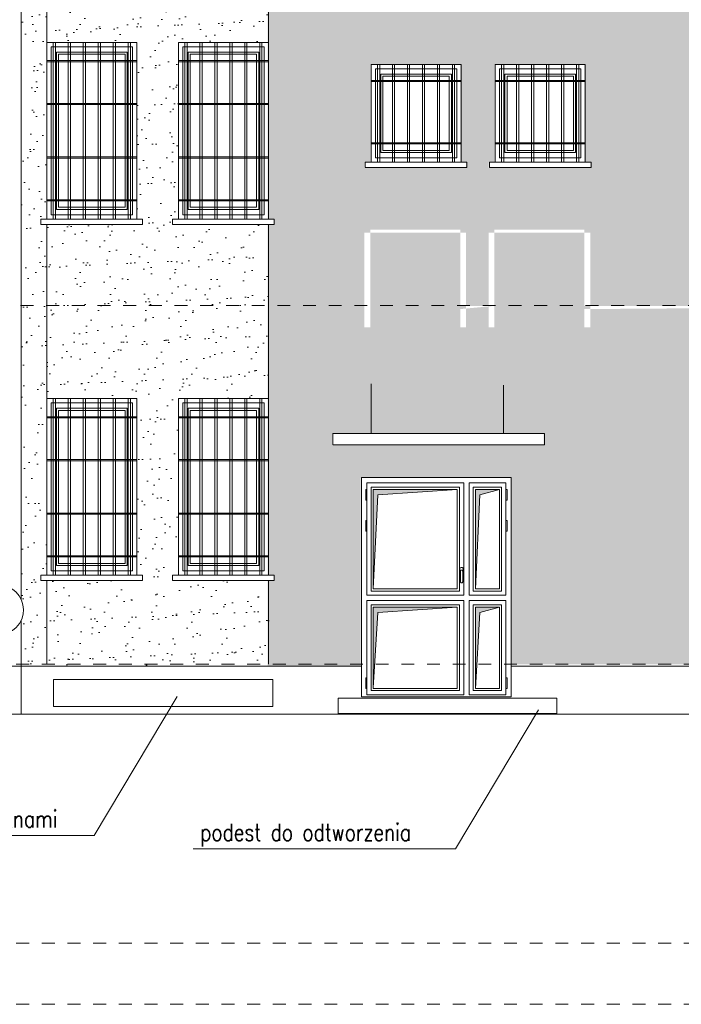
# Model space of a CAD drawing. Header units: millimetres. Extents: x 6354466 to 6508314, y -1889048 to -1342748.
# Tile 15 of 134: x 6390016 to 6396199, y -1788391 to -1779190. Entities that reach past the tile are written whole.
import ezdxf

# ---------------------------------------------------------------- set-up
doc = ezdxf.new("R2010")
doc.units = ezdxf.units.MM
doc.linetypes.add('Przerywana', pattern=[4.8, 2.4, -2.4])
for name, color, linetype, lineweight in [('CIENKIE', 161, 'Continuous', 13), ('L-3', 10, 'Continuous', 18), ('L-5', 152, 'Continuous', 9), ('L-DRZWI', 146, 'Continuous', 13), ('L-HATCH', 252, 'Continuous', 5), ('L-OPIS', 142, 'Continuous', 9)]:
    doc.layers.add(name, color=color, linetype=linetype, lineweight=lineweight)
doc.styles.add('160', font='simplex.shx', dxfattribs={"width": 0.8, "height": 160})

msp = doc.modelspace()

# ---------------------------------------------------------------- hatches: boundary and pattern name
at = {"layer": 'L-3', "lineweight": 5, "ltscale": 10, "transparency": 33554687}
h = msp.add_hatch(dxfattribs=at)
h.set_pattern_fill('AR-SAND', color=256, scale=5.4, angle=45)
h.paths.add_polyline_path([(6390270.3, -1778550.6), (6390270.3, -1777812.6), (6390215.3, -1777812.6), (6390215.3, -1777762.6), (6390270.3, -1777762.6), (6390270.3, -1775591.5), (6390030.6, -1775591.5), (6390030.6, -1778550.6)])
h.paths.add_polyline_path([(6390270.3, -1781860.6), (6390270.3, -1781102.6), (6390215.3, -1781102.6), (6390215.3, -1781052.6), (6390270.3, -1781052.6), (6390270.3, -1778550.6), (6390030.6, -1778550.6), (6390030.6, -1781860.6)])
h.paths.add_polyline_path([(6390030.6, -1781860.6), (6390030.6, -1785210.6), (6390270.3, -1785210.6), (6390270.3, -1784430.6), (6390215.3, -1784430.6), (6390215.3, -1784380.6), (6390270.3, -1784380.6), (6390270.3, -1781860.6)])
h.paths.add_polyline_path([(6390030.6, -1785230.6), (6390270.3, -1785230.6), (6390270.3, -1785210.6), (6390030.6, -1785210.6)])
h = msp.add_hatch(dxfattribs=at)
h.set_pattern_fill('AR-SAND', color=256, scale=5.4, angle=45)
h.paths.add_polyline_path([(6392340.3, -1778550.6), (6392340.3, -1777812.6), (6391445.3, -1777812.6), (6391445.3, -1777762.6), (6391500.3, -1777762.6), (6391500.3, -1776112.6), (6392340.3, -1776112.6), (6392340.3, -1775591.5), (6390270.3, -1775591.5), (6390270.3, -1776112.6), (6391110.3, -1776112.6), (6391110.3, -1777762.6), (6391165.3, -1777762.6), (6391165.3, -1777812.6), (6390270.3, -1777812.6), (6390270.3, -1778550.6)])
h.paths.add_polyline_path([(6392340.3, -1781860.6), (6392340.3, -1781102.6), (6391445.3, -1781102.6), (6391445.3, -1781052.6), (6391500.3, -1781052.6), (6391500.3, -1779402.6), (6392340.3, -1779402.6), (6392340.3, -1778550.6), (6390270.3, -1778550.6), (6390270.3, -1779402.6), (6391110.3, -1779402.6), (6391110.3, -1781052.6), (6391165.3, -1781052.6), (6391165.3, -1781102.6), (6390270.3, -1781102.6), (6390270.3, -1781860.6)])
h.paths.add_polyline_path([(6390270.3, -1781860.6), (6390270.3, -1782730.6), (6391110.3, -1782730.6), (6391110.3, -1784380.6), (6391165.3, -1784380.6), (6391165.3, -1784430.6), (6390270.3, -1784430.6), (6390270.3, -1785210.6), (6392340.3, -1785210.6), (6392340.3, -1784430.6), (6391445.3, -1784430.6), (6391445.3, -1784380.6), (6391500.3, -1784380.6), (6391500.3, -1782730.6), (6392340.3, -1782730.6), (6392340.3, -1781860.6)])
h.paths.add_polyline_path([(6390270.3, -1785230.6), (6392340.3, -1785230.6), (6392340.3, -1785210.6), (6390270.3, -1785210.6)])
h = msp.add_hatch(dxfattribs=at)
h.set_pattern_fill('AR-SAND', color=256, scale=5.4, angle=45)
h.paths.add_polyline_path([(6399443.1, -1777766.1), (6399443.1, -1775595), (6392333.1, -1775595), (6392333.1, -1776116.1), (6392333.1, -1776296.1), (6392333.1, -1776696.1), (6392333.1, -1777196.1), (6392333.1, -1777596.1), (6392333.1, -1777766.1), (6392388.1, -1777766.1), (6392388.1, -1777816.1), (6392333.1, -1777816.1), (6392333.1, -1778554.1), (6399443.1, -1778554.1), (6399438.1, -1777816.1), (6399438.1, -1777766.1)])
h.paths.add_polyline_path([(6399443.1, -1781056.1), (6399443.1, -1778554.1), (6392333.1, -1778554.1), (6392333.1, -1779406.1), (6392333.1, -1779586.1), (6392333.1, -1779986.1), (6392333.1, -1780486.1), (6392333.1, -1780886.1), (6392333.1, -1781056.1), (6392388.1, -1781056.1), (6392388.1, -1781106.1), (6392333.1, -1781106.1), (6392333.1, -1781864.1), (6393293.1, -1781864.1), (6393293.1, -1781302.1), (6393293.1, -1781152.1), (6393373.1, -1781152.1), (6393513.1, -1781152.1), (6393653.1, -1781152.1), (6393793.1, -1781152.1), (6393933.1, -1781152.1), (6394073.1, -1781152.1), (6394133.1, -1781152.1), (6394133.1, -1781312.1), (6394133.1, -1781864.1), (6394453.1, -1781864.1), (6394453.1, -1781302.1), (6394453.1, -1781152.1), (6394533.1, -1781152.1), (6394673.1, -1781152.1), (6394813.1, -1781152.1), (6394953.1, -1781152.1), (6395093.1, -1781152.1), (6395233.1, -1781152.1), (6395293.1, -1781152.1), (6395293.1, -1781312.1), (6395293.1, -1781864.1), (6399443.1, -1781864.1), (6399438.1, -1781106.1), (6399438.1, -1781056.1)])
h.paths.add_polyline_path([(6398130.3, -1783810.6), (6398130.3, -1782910.6), (6397600.3, -1782910.6), (6397600.3, -1783810.6)], flags=16)
h.paths.add_polyline_path([(6397515.3, -1783860.6), (6398215.3, -1783860.6), (6398215.3, -1783810.6), (6398130.3, -1783810.6), (6397600.3, -1783810.6), (6397515.3, -1783810.6)], flags=16)
h.paths.add_polyline_path([(6399443.1, -1784434.1), (6399388.1, -1784434.1), (6399388.1, -1784384.1), (6399443.1, -1784384.1), (6399443.1, -1784204.1), (6399443.1, -1783804.1), (6399443.1, -1783334.1), (6399443.1, -1783304.1), (6399443.1, -1783164.1), (6399443.1, -1781864.1), (6395293.1, -1781894.1), (6395293.1, -1782064.1), (6395348.1, -1782064.1), (6395348.1, -1781179.7), (6394398.1, -1781179.7), (6394398.1, -1782064.1), (6394453.1, -1782064.1), (6394453.1, -1781864.1), (6394133.1, -1781894.1), (6394133.1, -1782064.1), (6394188.1, -1782064.1), (6394188.1, -1781179.7), (6393238.1, -1781179.7), (6393238.1, -1782064.1), (6393293.1, -1782064.1), (6393293.1, -1781864.1), (6392333.1, -1781864.1), (6392333.1, -1782734.1), (6392333.1, -1782914.1), (6392333.1, -1783314.1), (6392333.1, -1783814.1), (6392333.1, -1784214.1), (6392333.1, -1784384.1), (6392388.1, -1784384.1), (6392388.1, -1784434.1), (6392333.1, -1784434.1), (6392333.1, -1785214.1), (6393203.1, -1785214.1), (6393203.1, -1783472.1), (6394603.1, -1783472.1), (6394603.1, -1785214.1), (6399443.1, -1785214.1)])
h.paths.add_polyline_path([(6392333.1, -1785230.6), (6393203.1, -1785230.6), (6393203.1, -1785214.1), (6392333.1, -1785214.1)])
h.paths.add_polyline_path([(6397593.1, -1777196.1), (6397593.1, -1777036.1), (6397593.1, -1776446.1), (6397593.1, -1776296.1), (6397658.1, -1776296.1), (6397798.1, -1776296.1), (6397938.1, -1776296.1), (6398078.1, -1776296.1), (6398123.1, -1776296.1), (6398123.1, -1776456.1), (6398123.1, -1777046.1), (6398123.1, -1777196.1), (6398208.1, -1777196.1), (6398208.1, -1777246.1), (6397508.1, -1777246.1), (6397508.1, -1777196.1)], flags=16)
h.paths.add_polyline_path([(6396673.1, -1777196.1), (6396673.1, -1777036.1), (6396673.1, -1776446.1), (6396673.1, -1776296.1), (6396738.1, -1776296.1), (6396878.1, -1776296.1), (6397018.1, -1776296.1), (6397158.1, -1776296.1), (6397203.1, -1776296.1), (6397203.1, -1776456.1), (6397203.1, -1777046.1), (6397203.1, -1777196.1), (6397288.1, -1777196.1), (6397288.1, -1777246.1), (6396588.1, -1777246.1), (6396588.1, -1777196.1)], flags=16)
h.paths.add_polyline_path([(6393293.1, -1777234.1), (6393293.1, -1777054.1), (6393293.1, -1776472.1), (6393293.1, -1776322.1), (6393373.1, -1776322.1), (6393513.1, -1776322.1), (6393653.1, -1776322.1), (6393793.1, -1776322.1), (6393933.1, -1776322.1), (6394073.1, -1776322.1), (6394133.1, -1776322.1), (6394133.1, -1776482.1), (6394133.1, -1777064.1), (6394133.1, -1777234.1), (6394188.1, -1777234.1), (6394188.1, -1777284.1), (6393238.1, -1777284.1), (6393238.1, -1777234.1)], flags=16)
h.paths.add_polyline_path([(6394453.1, -1777234.1), (6394453.1, -1777054.1), (6394453.1, -1776472.1), (6394453.1, -1776322.1), (6394533.1, -1776322.1), (6394673.1, -1776322.1), (6394813.1, -1776322.1), (6394953.1, -1776322.1), (6395093.1, -1776322.1), (6395233.1, -1776322.1), (6395293.1, -1776322.1), (6395293.1, -1776482.1), (6395293.1, -1777064.1), (6395293.1, -1777234.1), (6395348.1, -1777234.1), (6395348.1, -1777284.1), (6394398.1, -1777284.1), (6394398.1, -1777234.1)], flags=16)
h.paths.add_polyline_path([(6397593.1, -1780486.1), (6397593.1, -1780326.1), (6397593.1, -1779736.1), (6397593.1, -1779586.1), (6397658.1, -1779586.1), (6397798.1, -1779586.1), (6397938.1, -1779586.1), (6398078.1, -1779586.1), (6398123.1, -1779586.1), (6398123.1, -1779746.1), (6398123.1, -1780336.1), (6398123.1, -1780486.1), (6398208.1, -1780486.1), (6398208.1, -1780536.1), (6397508.1, -1780536.1), (6397508.1, -1780486.1)], flags=16)
h.paths.add_polyline_path([(6396673.1, -1780486.1), (6396673.1, -1780326.1), (6396673.1, -1779736.1), (6396673.1, -1779586.1), (6396738.1, -1779586.1), (6396878.1, -1779586.1), (6397018.1, -1779586.1), (6397158.1, -1779586.1), (6397203.1, -1779586.1), (6397203.1, -1779746.1), (6397203.1, -1780336.1), (6397203.1, -1780486.1), (6397288.1, -1780486.1), (6397288.1, -1780536.1), (6396588.1, -1780536.1), (6396588.1, -1780486.1)], flags=16)
h.paths.add_polyline_path([(6393293.1, -1780524.1), (6393293.1, -1780344.1), (6393293.1, -1779762.1), (6393293.1, -1779612.1), (6393373.1, -1779612.1), (6393513.1, -1779612.1), (6393653.1, -1779612.1), (6393793.1, -1779612.1), (6393933.1, -1779612.1), (6394073.1, -1779612.1), (6394133.1, -1779612.1), (6394133.1, -1779772.1), (6394133.1, -1780354.1), (6394133.1, -1780524.1), (6394188.1, -1780524.1), (6394188.1, -1780574.1), (6393238.1, -1780574.1), (6393238.1, -1780524.1)], flags=16)
h.paths.add_polyline_path([(6394453.1, -1780524.1), (6394453.1, -1780344.1), (6394453.1, -1779762.1), (6394453.1, -1779612.1), (6394533.1, -1779612.1), (6394673.1, -1779612.1), (6394813.1, -1779612.1), (6394953.1, -1779612.1), (6395093.1, -1779612.1), (6395233.1, -1779612.1), (6395293.1, -1779612.1), (6395293.1, -1779772.1), (6395293.1, -1780354.1), (6395293.1, -1780524.1), (6395348.1, -1780524.1), (6395348.1, -1780574.1), (6394398.1, -1780574.1), (6394398.1, -1780524.1)], flags=16)
h.paths.add_polyline_path([(6394529.8, -1783061.3), (6394913, -1783061.3), (6394913, -1783166.4), (6392935.2, -1783166.4), (6392935.2, -1783061.3), (6393294.7, -1783061.3)], flags=16)
h.paths.add_polyline_path([(6396673.1, -1783814.1), (6396673.1, -1783654.1), (6396673.1, -1783064.1), (6396673.1, -1782914.1), (6396738.1, -1782914.1), (6396878.1, -1782914.1), (6397018.1, -1782914.1), (6397158.1, -1782914.1), (6397203.1, -1782914.1), (6397203.1, -1783074.1), (6397203.1, -1783664.1), (6397203.1, -1783814.1), (6397288.1, -1783814.1), (6397288.1, -1783864.1), (6396588.1, -1783864.1), (6396588.1, -1783814.1)], flags=16)
at = {"layer": 'L-DRZWI'}
h = msp.add_hatch(color=256, dxfattribs=at)
h.dxf.hatch_style = 1
h.paths.add_polyline_path([(6394105.3, -1783578.6), (6393320.3, -1783578.6), (6393320.3, -1783583.2), (6393362.5, -1783628.6)])
h.paths.add_polyline_path([(6393362.5, -1783628.6), (6393320.3, -1783583.2), (6393320.3, -1784508.6)])
h.paths.add_polyline_path([(6394500.3, -1783578.6), (6394275.3, -1783578.6), (6394275.3, -1784324), (6394285.6, -1784295.2), (6394317.5, -1783628.6)])
h.paths.add_polyline_path([(6394285.6, -1784295.2), (6394275.3, -1784324), (6394275.3, -1784508.6)])
h.paths.add_polyline_path([(6394500.3, -1784678.6), (6394280.8, -1784678.6), (6394314.6, -1784774.2), (6394317.5, -1784728.6)])
h.paths.add_polyline_path([(6394280.8, -1784678.6), (6394275.3, -1784678.6), (6394275.3, -1785438.6), (6394314.6, -1784774.2)])
h.paths.add_polyline_path([(6393986.2, -1784686.6), (6393993.6, -1784678.6), (6393320.3, -1784678.6), (6393320.3, -1785438.6), (6393362.5, -1784728.6)])
h.paths.add_polyline_path([(6394105.3, -1784678.6), (6393993.6, -1784678.6), (6393986.2, -1784686.6)])

# ---------------------------------------------------------------- linework, layer by layer
at = {"layer": 'CIENKIE'}
for points in [[(6390270.3, -1781052.6), (6391110.3, -1781052.6), (6391110.3, -1779402.6), (6390270.3, -1779402.6)], [(6390270.3, -1781052.6), (6391110.3, -1781052.6), (6391110.3, -1779402.6), (6390270.3, -1779402.6)], [(6391500.3, -1781052.6), (6392340.3, -1781052.6), (6392340.3, -1779402.6), (6391500.3, -1779402.6)], [(6391500.3, -1781052.6), (6392340.3, -1781052.6), (6392340.3, -1779402.6), (6391500.3, -1779402.6)], [(6393300.3, -1780520.6), (6394140.3, -1780520.6), (6394140.3, -1779608.6), (6393300.3, -1779608.6)], [(6393300.3, -1780520.6), (6394140.3, -1780520.6), (6394140.3, -1779608.6), (6393300.3, -1779608.6)], [(6394460.3, -1780520.6), (6395300.3, -1780520.6), (6395300.3, -1779608.6), (6394460.3, -1779608.6)], [(6394460.3, -1780520.6), (6395300.3, -1780520.6), (6395300.3, -1779608.6), (6394460.3, -1779608.6)], [(6393245.3, -1780570.6), (6394195.3, -1780570.6), (6394195.3, -1780520.6), (6393245.3, -1780520.6)], [(6394405.3, -1780570.6), (6395355.3, -1780570.6), (6395355.3, -1780520.6), (6394405.3, -1780520.6)], [(6390215.3, -1781102.6), (6391165.3, -1781102.6), (6391165.3, -1781052.6), (6390215.3, -1781052.6)], [(6391445.3, -1781102.6), (6392395.3, -1781102.6), (6392395.3, -1781052.6), (6391445.3, -1781052.6)], [(6390270.3, -1784380.6), (6391110.3, -1784380.6), (6391110.3, -1782730.6), (6390270.3, -1782730.6)], [(6390270.3, -1784380.6), (6391110.3, -1784380.6), (6391110.3, -1782730.6), (6390270.3, -1782730.6)], [(6391500.3, -1784380.6), (6392340.3, -1784380.6), (6392340.3, -1782730.6), (6391500.3, -1782730.6)], [(6391500.3, -1784380.6), (6392340.3, -1784380.6), (6392340.3, -1782730.6), (6391500.3, -1782730.6)], [(6390215.3, -1784430.6), (6391165.3, -1784430.6), (6391165.3, -1784380.6), (6390215.3, -1784380.6)], [(6391445.3, -1784430.6), (6392395.3, -1784430.6), (6392395.3, -1784380.6), (6391445.3, -1784380.6)], [(6392993.2, -1785672.6), (6395035.3, -1785672.6), (6395035.3, -1785530.6), (6392993.2, -1785530.6)]]:
    msp.add_lwpolyline(points, close=True, dxfattribs=at)
at = {"layer": 'CIENKIE', "ltscale": 0.5}
msp.add_lwpolyline([(6393210.3, -1785518.6), (6394610.3, -1785518.6), (6394610.3, -1783468.6), (6393210.3, -1783468.6)], close=True, dxfattribs=at)
at = {"layer": 'CIENKIE'}
msp.add_arc((6389819.9, -1784704.1), 231.9, 247.9391, 67.9391, dxfattribs=at)
at = {"layer": 'L-3'}
for p, q in [((6393302, -1783057.8), (6393302, -1782593.5)), ((6394537, -1783057.8), (6394537, -1782604.6)), ((6392942.4, -1783057.8), (6394920.3, -1783057.8)), ((6392942.4, -1783057.8), (6392942.4, -1783163)), ((6394920.3, -1783057.8), (6394920.3, -1783163)), ((6392942.4, -1783163), (6394920.3, -1783163))]:
    msp.add_line(p, q, dxfattribs=at)
at = {"layer": 'L-3', "ltscale": 10}
for p, q in [((6392993.2, -1785672.6), (6392993.2, -1785530.6)), ((6392993.2, -1785530.6), (6395035.3, -1785530.6)), ((6395035.3, -1785530.6), (6395035.3, -1785672.6)), ((6392993.2, -1785672.6), (6395035.3, -1785672.6))]:
    msp.add_line(p, q, dxfattribs=at)
at = {"layer": 'L-3'}
for points in [[(6390350.3, -1781052.6), (6390330.3, -1781052.6), (6390330.3, -1779402.6), (6390350.3, -1779402.6)], [(6390490.3, -1781052.6), (6390470.3, -1781052.6), (6390470.3, -1779402.6), (6390490.3, -1779402.6)], [(6390630.3, -1781052.6), (6390610.3, -1781052.6), (6390610.3, -1779402.6), (6390630.3, -1779402.6)], [(6390750.3, -1781052.6), (6390770.3, -1781052.6), (6390770.3, -1779402.6), (6390750.3, -1779402.6)], [(6390890.3, -1781052.6), (6390910.3, -1781052.6), (6390910.3, -1779402.6), (6390890.3, -1779402.6)], [(6391030.3, -1781052.6), (6391050.3, -1781052.6), (6391050.3, -1779402.6), (6391030.3, -1779402.6)], [(6391580.3, -1781052.6), (6391560.3, -1781052.6), (6391560.3, -1779402.6), (6391580.3, -1779402.6)], [(6391720.3, -1781052.6), (6391700.3, -1781052.6), (6391700.3, -1779402.6), (6391720.3, -1779402.6)], [(6391860.3, -1781052.6), (6391840.3, -1781052.6), (6391840.3, -1779402.6), (6391860.3, -1779402.6)], [(6391980.3, -1781052.6), (6392000.3, -1781052.6), (6392000.3, -1779402.6), (6391980.3, -1779402.6)], [(6392120.3, -1781052.6), (6392140.3, -1781052.6), (6392140.3, -1779402.6), (6392120.3, -1779402.6)], [(6392260.3, -1781052.6), (6392280.3, -1781052.6), (6392280.3, -1779402.6), (6392260.3, -1779402.6)], [(6390310.3, -1781012.6), (6391070.3, -1781012.6), (6391070.3, -1779442.6), (6390310.3, -1779442.6)], [(6390360.3, -1780962.6), (6391020.3, -1780962.6), (6391020.3, -1779492.6), (6390360.3, -1779492.6)], [(6390380.3, -1780942.6), (6391000.3, -1780942.6), (6391000.3, -1779512.6), (6390380.3, -1779512.6)], [(6391540.3, -1781012.6), (6392300.3, -1781012.6), (6392300.3, -1779442.6), (6391540.3, -1779442.6)], [(6391590.3, -1780962.6), (6392250.3, -1780962.6), (6392250.3, -1779492.6), (6391590.3, -1779492.6)], [(6391610.3, -1780942.6), (6392230.3, -1780942.6), (6392230.3, -1779512.6), (6391610.3, -1779512.6)], [(6390270.3, -1779582.6), (6391110.3, -1779582.6), (6391110.3, -1779572.6), (6390270.3, -1779572.6)], [(6390270.3, -1779572.6), (6391110.3, -1779572.6), (6391110.3, -1779582.6), (6390270.3, -1779582.6)], [(6391500.3, -1779582.6), (6392340.3, -1779582.6), (6392340.3, -1779572.6), (6391500.3, -1779572.6)], [(6391500.3, -1779572.6), (6392340.3, -1779572.6), (6392340.3, -1779582.6), (6391500.3, -1779582.6)], [(6393380.3, -1780520.6), (6393360.3, -1780520.6), (6393360.3, -1779608.6), (6393380.3, -1779608.6)], [(6393520.3, -1780520.6), (6393500.3, -1780520.6), (6393500.3, -1779608.6), (6393520.3, -1779608.6)], [(6393660.3, -1780520.6), (6393640.3, -1780520.6), (6393640.3, -1779608.6), (6393660.3, -1779608.6)], [(6393780.3, -1780520.6), (6393800.3, -1780520.6), (6393800.3, -1779608.6), (6393780.3, -1779608.6)], [(6393920.3, -1780520.6), (6393940.3, -1780520.6), (6393940.3, -1779608.6), (6393920.3, -1779608.6)], [(6394060.3, -1780520.6), (6394080.3, -1780520.6), (6394080.3, -1779608.6), (6394060.3, -1779608.6)], [(6394540.3, -1780520.6), (6394520.3, -1780520.6), (6394520.3, -1779608.6), (6394540.3, -1779608.6)], [(6394680.3, -1780520.6), (6394660.3, -1780520.6), (6394660.3, -1779608.6), (6394680.3, -1779608.6)], [(6394820.3, -1780520.6), (6394800.3, -1780520.6), (6394800.3, -1779608.6), (6394820.3, -1779608.6)], [(6394940.3, -1780520.6), (6394960.3, -1780520.6), (6394960.3, -1779608.6), (6394940.3, -1779608.6)], [(6395080.3, -1780520.6), (6395100.3, -1780520.6), (6395100.3, -1779608.6), (6395080.3, -1779608.6)], [(6395220.3, -1780520.6), (6395240.3, -1780520.6), (6395240.3, -1779608.6), (6395220.3, -1779608.6)], [(6393340.3, -1780480.6), (6394100.3, -1780480.6), (6394100.3, -1779648.6), (6393340.3, -1779648.6)], [(6393390.3, -1780430.6), (6394050.3, -1780430.6), (6394050.3, -1779698.6), (6393390.3, -1779698.6)], [(6394500.3, -1780480.6), (6395260.3, -1780480.6), (6395260.3, -1779648.6), (6394500.3, -1779648.6)], [(6394550.3, -1780430.6), (6395210.3, -1780430.6), (6395210.3, -1779698.6), (6394550.3, -1779698.6)], [(6393300.3, -1779758.6), (6394140.3, -1779758.6), (6394140.3, -1779768.6), (6393300.3, -1779768.6)], [(6393300.3, -1779758.6), (6394140.3, -1779758.6), (6394140.3, -1779768.6), (6393300.3, -1779768.6)], [(6393410.3, -1780410.6), (6394030.3, -1780410.6), (6394030.3, -1779718.6), (6393410.3, -1779718.6)], [(6394460.3, -1779758.6), (6395300.3, -1779758.6), (6395300.3, -1779768.6), (6394460.3, -1779768.6)], [(6394460.3, -1779758.6), (6395300.3, -1779758.6), (6395300.3, -1779768.6), (6394460.3, -1779768.6)], [(6394570.3, -1780410.6), (6395190.3, -1780410.6), (6395190.3, -1779718.6), (6394570.3, -1779718.6)], [(6390270.3, -1779982.6), (6391110.3, -1779982.6), (6391110.3, -1779972.6), (6390270.3, -1779972.6)], [(6390270.3, -1779972.6), (6391110.3, -1779972.6), (6391110.3, -1779982.6), (6390270.3, -1779982.6)], [(6391500.3, -1779982.6), (6392340.3, -1779982.6), (6392340.3, -1779972.6), (6391500.3, -1779972.6)], [(6391500.3, -1779972.6), (6392340.3, -1779972.6), (6392340.3, -1779982.6), (6391500.3, -1779982.6)], [(6393300.3, -1780340.6), (6394140.3, -1780340.6), (6394140.3, -1780350.6), (6393300.3, -1780350.6)], [(6394460.3, -1780340.6), (6395300.3, -1780340.6), (6395300.3, -1780350.6), (6394460.3, -1780350.6)], [(6390270.3, -1780472.6), (6391110.3, -1780472.6), (6391110.3, -1780482.6), (6390270.3, -1780482.6)], [(6390270.3, -1780472.6), (6391110.3, -1780472.6), (6391110.3, -1780482.6), (6390270.3, -1780482.6)], [(6391500.3, -1780472.6), (6392340.3, -1780472.6), (6392340.3, -1780482.6), (6391500.3, -1780482.6)], [(6391500.3, -1780472.6), (6392340.3, -1780472.6), (6392340.3, -1780482.6), (6391500.3, -1780482.6)], [(6390270.3, -1780872.6), (6391110.3, -1780872.6), (6391110.3, -1780882.6), (6390270.3, -1780882.6)], [(6391500.3, -1780872.6), (6392340.3, -1780872.6), (6392340.3, -1780882.6), (6391500.3, -1780882.6)], [(6390350.3, -1784380.6), (6390330.3, -1784380.6), (6390330.3, -1782730.6), (6390350.3, -1782730.6)], [(6390490.3, -1784380.6), (6390470.3, -1784380.6), (6390470.3, -1782730.6), (6390490.3, -1782730.6)], [(6390630.3, -1784380.6), (6390610.3, -1784380.6), (6390610.3, -1782730.6), (6390630.3, -1782730.6)], [(6390750.3, -1784380.6), (6390770.3, -1784380.6), (6390770.3, -1782730.6), (6390750.3, -1782730.6)], [(6390890.3, -1784380.6), (6390910.3, -1784380.6), (6390910.3, -1782730.6), (6390890.3, -1782730.6)], [(6391030.3, -1784380.6), (6391050.3, -1784380.6), (6391050.3, -1782730.6), (6391030.3, -1782730.6)], [(6391580.3, -1784380.6), (6391560.3, -1784380.6), (6391560.3, -1782730.6), (6391580.3, -1782730.6)], [(6391720.3, -1784380.6), (6391700.3, -1784380.6), (6391700.3, -1782730.6), (6391720.3, -1782730.6)], [(6391860.3, -1784380.6), (6391840.3, -1784380.6), (6391840.3, -1782730.6), (6391860.3, -1782730.6)], [(6391980.3, -1784380.6), (6392000.3, -1784380.6), (6392000.3, -1782730.6), (6391980.3, -1782730.6)], [(6392120.3, -1784380.6), (6392140.3, -1784380.6), (6392140.3, -1782730.6), (6392120.3, -1782730.6)], [(6392260.3, -1784380.6), (6392280.3, -1784380.6), (6392280.3, -1782730.6), (6392260.3, -1782730.6)], [(6390310.3, -1784340.6), (6391070.3, -1784340.6), (6391070.3, -1782770.6), (6390310.3, -1782770.6)], [(6390360.3, -1784290.6), (6391020.3, -1784290.6), (6391020.3, -1782820.6), (6390360.3, -1782820.6)], [(6390380.3, -1784270.6), (6391000.3, -1784270.6), (6391000.3, -1782840.6), (6390380.3, -1782840.6)], [(6391540.3, -1784340.6), (6392300.3, -1784340.6), (6392300.3, -1782770.6), (6391540.3, -1782770.6)], [(6391590.3, -1784290.6), (6392250.3, -1784290.6), (6392250.3, -1782820.6), (6391590.3, -1782820.6)], [(6391610.3, -1784270.6), (6392230.3, -1784270.6), (6392230.3, -1782840.6), (6391610.3, -1782840.6)], [(6390270.3, -1782910.6), (6391110.3, -1782910.6), (6391110.3, -1782900.6), (6390270.3, -1782900.6)], [(6390270.3, -1782900.6), (6391110.3, -1782900.6), (6391110.3, -1782910.6), (6390270.3, -1782910.6)], [(6391500.3, -1782910.6), (6392340.3, -1782910.6), (6392340.3, -1782900.6), (6391500.3, -1782900.6)], [(6391500.3, -1782900.6), (6392340.3, -1782900.6), (6392340.3, -1782910.6), (6391500.3, -1782910.6)], [(6390270.3, -1783310.6), (6391110.3, -1783310.6), (6391110.3, -1783300.6), (6390270.3, -1783300.6)], [(6390270.3, -1783300.6), (6391110.3, -1783300.6), (6391110.3, -1783310.6), (6390270.3, -1783310.6)], [(6391500.3, -1783310.6), (6392340.3, -1783310.6), (6392340.3, -1783300.6), (6391500.3, -1783300.6)], [(6391500.3, -1783300.6), (6392340.3, -1783300.6), (6392340.3, -1783310.6), (6391500.3, -1783310.6)], [(6390270.3, -1783800.6), (6391110.3, -1783800.6), (6391110.3, -1783810.6), (6390270.3, -1783810.6)], [(6390270.3, -1783800.6), (6391110.3, -1783800.6), (6391110.3, -1783810.6), (6390270.3, -1783810.6)], [(6391500.3, -1783800.6), (6392340.3, -1783800.6), (6392340.3, -1783810.6), (6391500.3, -1783810.6)], [(6391500.3, -1783800.6), (6392340.3, -1783800.6), (6392340.3, -1783810.6), (6391500.3, -1783810.6)], [(6390270.3, -1784200.6), (6391110.3, -1784200.6), (6391110.3, -1784210.6), (6390270.3, -1784210.6)], [(6391500.3, -1784200.6), (6392340.3, -1784200.6), (6392340.3, -1784210.6), (6391500.3, -1784210.6)]]:
    msp.add_lwpolyline(points, close=True, dxfattribs=at)
at = {"layer": 'L-3', "ltscale": 10}
msp.add_lwpolyline([(6390332.2, -1785607.1), (6392380.8, -1785607.1), (6392380.8, -1785354.5), (6390332.2, -1785354.5)], close=True, dxfattribs=at)
at = {"layer": 'L-5', "ltscale": 8}
for p, q in [((6390030.6, -1775430.9), (6390030.6, -1784607.4)), ((6390270.3, -1777812.6), (6390270.3, -1781052.6)), ((6392340.3, -1777812.6), (6392340.3, -1781052.6)), ((6390270.3, -1781102.6), (6390270.3, -1784380.6)), ((6392340.3, -1781102.6), (6392340.3, -1784380.6)), ((6390270.3, -1784430.6), (6390270.3, -1785210.6)), ((6392340.3, -1784430.6), (6392340.3, -1785210.6)), ((6390030.6, -1784800.7), (6390030.6, -1785672.6)), ((6389090.3, -1785230.6), (6393210.3, -1785230.6))]:
    msp.add_line(p, q, dxfattribs=at)
at = {"layer": 'L-5', "ltscale": 0.5}
msp.add_line((6409070.3, -1785230.6), (6394610.3, -1785230.6), dxfattribs=at)
at = {"layer": 'L-DRZWI'}
for p, q in [((6393362.5, -1783628.6), (6394105.3, -1783578.6)), ((6394317.5, -1783628.6), (6394500.3, -1783578.6)), ((6393320.3, -1784508.6), (6393362.5, -1783628.6)), ((6394275.3, -1784508.6), (6394317.5, -1783628.6)), ((6393362.5, -1784728.6), (6394105.3, -1784678.6)), ((6394317.5, -1784728.6), (6394500.3, -1784678.6)), ((6393320.3, -1785433.9), (6393362.5, -1784728.6)), ((6394275.3, -1785438.6), (6394317.5, -1784728.6))]:
    msp.add_line(p, q, dxfattribs=at)
at = {"layer": 'L-DRZWI', "ltscale": 0.5}
for points in [[(6393250.3, -1783678.8), (6393260.3, -1783678.8), (6393260.3, -1783578.8), (6393250.3, -1783578.8)], [(6393260.3, -1784568.6), (6394165.3, -1784568.6), (6394165.3, -1783518.6), (6393260.3, -1783518.6)], [(6393300.3, -1784528.6), (6394125.3, -1784528.6), (6394125.3, -1783558.6), (6393300.3, -1783558.6)], [(6393320.3, -1784508.6), (6394105.3, -1784508.6), (6394105.3, -1783578.6), (6393320.3, -1783578.6)], [(6394560.3, -1784568.6), (6394215.3, -1784568.6), (6394215.3, -1783518.6), (6394560.3, -1783518.6)], [(6394520.3, -1784528.6), (6394255.3, -1784528.6), (6394255.3, -1783558.6), (6394520.3, -1783558.6)], [(6394500.3, -1784508.6), (6394275.3, -1784508.6), (6394275.3, -1783578.6), (6394500.3, -1783578.6)], [(6394570.3, -1783678.8), (6394560.3, -1783678.8), (6394560.3, -1783578.8), (6394570.3, -1783578.8)], [(6393250.3, -1783970.5), (6393260.3, -1783970.5), (6393260.3, -1783870.5), (6393250.3, -1783870.5)], [(6394570.3, -1783970.5), (6394560.3, -1783970.5), (6394560.3, -1783870.5), (6394570.3, -1783870.5)], [(6393260.3, -1784618.6), (6394165.3, -1784618.6), (6394165.3, -1785498.6), (6393260.3, -1785498.6)], [(6393300.3, -1784658.6), (6394125.3, -1784658.6), (6394125.3, -1785458.6), (6393300.3, -1785458.6)], [(6393320.3, -1784678.6), (6394105.3, -1784678.6), (6394105.3, -1785438.6), (6393320.3, -1785438.6)], [(6394560.3, -1784618.6), (6394215.3, -1784618.6), (6394215.3, -1785498.6), (6394560.3, -1785498.6)], [(6394520.3, -1784658.6), (6394255.3, -1784658.6), (6394255.3, -1785458.6), (6394520.3, -1785458.6)], [(6394500.3, -1784678.6), (6394275.3, -1784678.6), (6394275.3, -1785438.6), (6394500.3, -1785438.6)], [(6393250.3, -1785338.3), (6393260.3, -1785338.3), (6393260.3, -1785438.3), (6393250.3, -1785438.3)], [(6394570.3, -1785338.3), (6394560.3, -1785338.3), (6394560.3, -1785438.3), (6394570.3, -1785438.3)]]:
    msp.add_lwpolyline(points, close=True, dxfattribs=at)
msp.add_lwpolyline([(6394155.9, -1784378.8, 0.267949), (6394160.9, -1784370.1), (6394160.9, -1784320.1, 0.414214), (6394150.9, -1784310.1), (6394140.9, -1784310.1, 0.414214), (6394130.9, -1784320.1), (6394130.9, -1784370.1, 0.267949), (6394135.9, -1784378.8, 0.267949)], format="xyb", dxfattribs=at)
msp.add_lwpolyline([(6394145.9, -1784452.3), (6394145.9, -1784452.3, 0.414214), (6394155.9, -1784442.3), (6394155.9, -1784342.3, 0.414214), (6394145.9, -1784332.3), (6394145.9, -1784332.3, 0.414214), (6394135.9, -1784342.3), (6394135.9, -1784442.3, 0.414214)], format="xyb", close=True, dxfattribs=at)
at = {"layer": 'L-HATCH', "linetype": 'Przerywana', "lineweight": 13, "ltscale": 50}
for p, q in [((6381384.2, -1781860.6), (6429104.6, -1781860.6)), ((6380863.2, -1785210.6), (6409124.2, -1785210.6)), ((6380863.2, -1787820.6), (6413600.3, -1787820.6)), ((6380863.2, -1788390.6), (6413600.3, -1788390.6))]:
    msp.add_line(p, q, dxfattribs=at)
at = {"layer": 'L-HATCH'}
for p, q in [((6379352, -1785680.6), (6430731.6, -1785680.6)), ((6417125.9, -1785680.6), (6380628.8, -1785680.6))]:
    msp.add_line(p, q, dxfattribs=at)
at = {"layer": 'L-OPIS', "ltscale": 10}
for p, q in [((6390712.4, -1786813.3), (6391487.5, -1785513.7)), ((6394088.6, -1786938.9), (6394863.7, -1785639.2)), ((6388262.5, -1786813.3), (6390712.4, -1786813.3)), ((6391638.7, -1786938.9), (6394088.6, -1786938.9))]:
    msp.add_line(p, q, dxfattribs=at)

# ---------------------------------------------------------------- texts
at = {"layer": 'L-OPIS', "char_height": 160, "width": 2915.425, "attachment_point": 1, "style": '160'}
for s, insert in [('zadaszenie nad oknami piwnicznymi', (6388327.7, -1786577.8)), ('podest do odtworzenia', (6391704, -1786703.4))]:
    msp.add_mtext(s, dxfattribs=dict(at, insert=insert))

doc.saveas('drawing.dxf')
